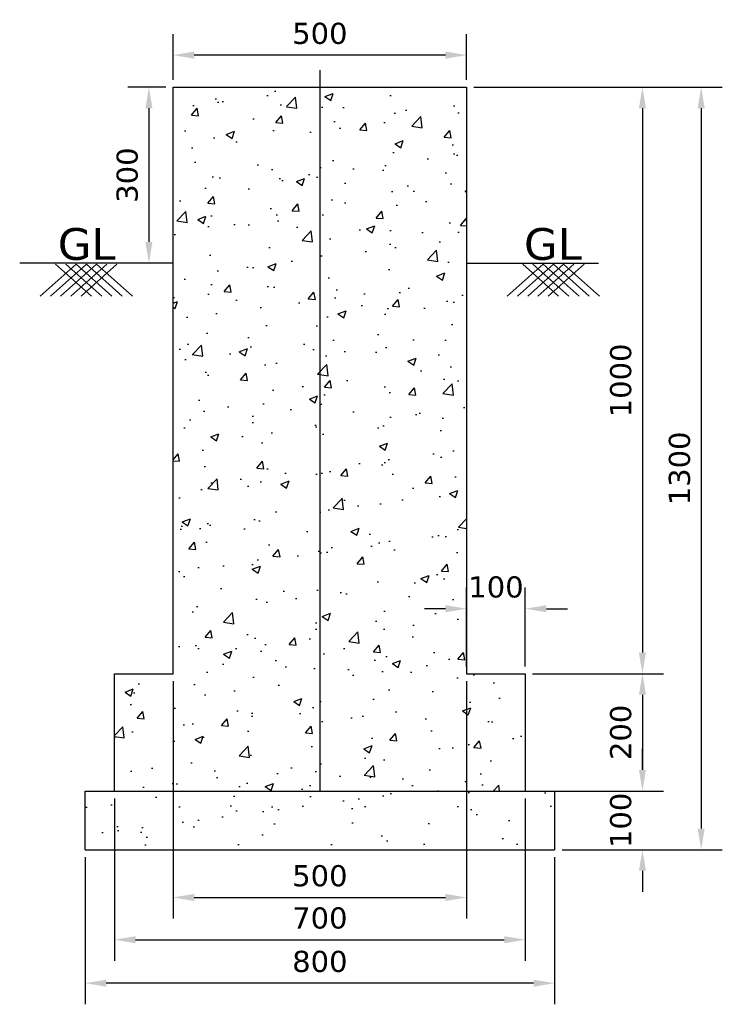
# Model space of a CAD drawing. Header units: inches. Extents: x 366734 to 367930, y 129931 to 131609.
import ezdxf

# ---------------------------------------------------------------- set-up
doc = ezdxf.new("R2010")
doc.units = ezdxf.units.IN
doc.header["$LTSCALE"] = 0.05
doc.header["$MEASUREMENT"] = 0
doc.header["$PDMODE"] = 66
for name, color, linetype in [('Cline', 7, 'Continuous'), ('Dim', 7, 'Continuous'), ('Hatch', 7, 'Continuous'), ('Text', 7, 'Continuous')]:
    doc.layers.add(name, color=color, linetype=linetype)
doc.styles.get("Standard").update_dxf_attribs({"font": 'verdana.ttf'})
doc.dimstyles.new('FOUNDATION', dxfattribs={"dimscale": 200, "dimtxt": 0.18, "dimasz": 0.18, "dimexe": 0.18, "dimexo": 0.0625, "dimgap": 0.09, "dimtad": 1, "dimdec": 0, "dimzin": 0, "dimdsep": 46, "dimtxsty": 'Standard', "dimcen": 0, "dimadec": 0, "dimazin": 0, "dimtfac": 1, "dimtdec": 0, "dimtofl": 0, "dimtmove": 0, "dimatfit": 3, "dimfxl": 1, "dimtolj": 1, "dimtzin": 0, "dimarcsym": 0})

# ---------------------------------------------------------------- blocks, each defined once
blk = doc.blocks.new('*D0')
at = {"layer": 'Defpoints', "color": 0, "ltscale": 30, "transparency": 16777216}
for p in [(366994.9, 131548.9), (366994.9, 131494.4, 0), (367494.9, 131494.4, 0)]:
    blk.add_point(p, dxfattribs=at)
at = {"layer": 'Dim', "color": 0, "lineweight": -2, "ltscale": 30, "transparency": 16777216}
for p, q in [((366994.9, 131506.9), (366994.9, 131584.9)), ((367494.9, 131506.9), (367494.9, 131584.9)), ((367458.9, 131548.9), (367030.9, 131548.9))]:
    blk.add_line(p, q, dxfattribs=at)
at = {"layer": 'Dim', "color": 0, "ltscale": 30, "transparency": 16777216}
for points in [[(367030.9, 131554.9), (367030.9, 131542.9), (366994.9, 131548.9)], [(367458.9, 131554.9), (367458.9, 131542.9), (367494.9, 131548.9)]]:
    blk.add_solid(points, dxfattribs=at)
at = {"layer": 'Dim', "color": 0, "ltscale": 30, "transparency": 16777216, "insert": (367244.9, 131585.7), "char_height": 36, "attachment_point": 5}
blk.add_mtext('\\A1;500', dxfattribs=at)
blk = doc.blocks.new('*D1')
at = {"layer": 'Defpoints', "color": 0, "transparency": 16777216}
for p in [(367494.9, 131494.4, 0), (367594.9, 130494.4, 0), (367794.4, 130494.4)]:
    blk.add_point(p, dxfattribs=at)
at = {"layer": 'Dim', "color": 0, "lineweight": -2, "transparency": 16777216}
for p, q in [((367507.4, 131494.4), (367830.4, 131494.4)), ((367794.4, 131458.4), (367794.4, 130530.4)), ((367607.4, 130494.4), (367830.4, 130494.4))]:
    blk.add_line(p, q, dxfattribs=at)
at = {"layer": 'Dim', "color": 0, "transparency": 16777216}
for points in [[(367788.4, 131458.4), (367800.4, 131458.4), (367794.4, 131494.4)], [(367788.4, 130530.4), (367800.4, 130530.4), (367794.4, 130494.4)]]:
    blk.add_solid(points, dxfattribs=at)
at = {"layer": 'Dim', "color": 0, "transparency": 16777216, "insert": (367757.6, 130994.4), "char_height": 36, "attachment_point": 5, "rotation": 90}
blk.add_mtext('\\A1;1000', dxfattribs=at)
blk = doc.blocks.new('*D2')
at = {"layer": 'Defpoints', "color": 0, "transparency": 16777216}
for p in [(367594.9, 130494.4, 0), (367594.9, 130294.4, 0), (367794.4, 130294.4)]:
    blk.add_point(p, dxfattribs=at)
at = {"layer": 'Dim', "color": 0, "lineweight": -2, "transparency": 16777216}
for p, q in [((367607.4, 130494.4), (367830.4, 130494.4)), ((367794.4, 130458.4), (367794.4, 130330.4)), ((367607.4, 130294.4), (367830.4, 130294.4))]:
    blk.add_line(p, q, dxfattribs=at)
at = {"layer": 'Dim', "color": 0, "transparency": 16777216}
for points in [[(367788.4, 130458.4), (367800.4, 130458.4), (367794.4, 130494.4)], [(367788.4, 130330.4), (367800.4, 130330.4), (367794.4, 130294.4)]]:
    blk.add_solid(points, dxfattribs=at)
at = {"layer": 'Dim', "color": 0, "transparency": 16777216, "insert": (367757.6, 130394.4), "char_height": 36, "attachment_point": 5, "rotation": 90}
blk.add_mtext('\\A1;200', dxfattribs=at)
blk = doc.blocks.new('*D3')
at = {"layer": 'Defpoints', "color": 0, "transparency": 16777216}
for p in [(367644.9, 130294.4, 0), (367644.9, 130194.4, 0), (367794.4, 130194.4)]:
    blk.add_point(p, dxfattribs=at)
at = {"layer": 'Dim', "color": 0, "lineweight": -2, "transparency": 16777216}
for p, q in [((367794.4, 130330.4), (367794.4, 130366.4)), ((367657.4, 130294.4), (367830.4, 130294.4)), ((367657.4, 130194.4), (367830.4, 130194.4)), ((367794.4, 130158.4), (367794.4, 130122.4))]:
    blk.add_line(p, q, dxfattribs=at)
at = {"layer": 'Dim', "color": 0, "transparency": 16777216}
for points in [[(367788.4, 130330.4), (367800.4, 130330.4), (367794.4, 130294.4)], [(367788.4, 130158.4), (367800.4, 130158.4), (367794.4, 130194.4)]]:
    blk.add_solid(points, dxfattribs=at)
at = {"layer": 'Dim', "color": 0, "transparency": 16777216, "insert": (367757.6, 130244.4), "char_height": 36, "attachment_point": 5, "rotation": 90}
blk.add_mtext('\\A1;100', dxfattribs=at)
blk = doc.blocks.new('*D4')
at = {"layer": 'Defpoints', "color": 0, "transparency": 16777216}
for p in [(367494.9, 130605.2), (367494.9, 130494.4), (367594.9, 130494.4)]:
    blk.add_point(p, dxfattribs=at)
at = {"layer": 'Dim', "color": 0, "lineweight": -2, "transparency": 16777216}
for p, q in [((367494.9, 130506.9), (367494.9, 130641.2)), ((367594.9, 130506.9), (367594.9, 130641.2)), ((367458.9, 130605.2), (367422.9, 130605.2)), ((367630.9, 130605.2), (367666.9, 130605.2))]:
    blk.add_line(p, q, dxfattribs=at)
at = {"layer": 'Dim', "color": 0, "transparency": 16777216}
for points in [[(367458.9, 130611.2), (367458.9, 130599.2), (367494.9, 130605.2)], [(367630.9, 130611.2), (367630.9, 130599.2), (367594.9, 130605.2)]]:
    blk.add_solid(points, dxfattribs=at)
at = {"layer": 'Dim', "color": 0, "transparency": 16777216, "insert": (367544.9, 130642), "char_height": 36, "attachment_point": 5}
blk.add_mtext('\\A1;100', dxfattribs=at)
blk = doc.blocks.new('*D5')
at = {"layer": 'Defpoints', "color": 0, "transparency": 16777216}
for p in [(367494.9, 131494.4, 0), (367644.9, 130194.4, 0), (367894.5, 130194.4)]:
    blk.add_point(p, dxfattribs=at)
at = {"layer": 'Dim', "color": 0, "lineweight": -2, "transparency": 16777216}
for p, q in [((367507.4, 131494.4), (367930.5, 131494.4)), ((367894.5, 131458.4), (367894.5, 130230.4)), ((367657.4, 130194.4), (367930.5, 130194.4))]:
    blk.add_line(p, q, dxfattribs=at)
at = {"layer": 'Dim', "color": 0, "transparency": 16777216}
for points in [[(367888.5, 131458.4), (367900.5, 131458.4), (367894.5, 131494.4)], [(367888.5, 130230.4), (367900.5, 130230.4), (367894.5, 130194.4)]]:
    blk.add_solid(points, dxfattribs=at)
at = {"layer": 'Dim', "color": 0, "transparency": 16777216, "insert": (367857.7, 130844.4), "char_height": 36, "attachment_point": 5, "rotation": 90}
blk.add_mtext('\\A1;1300', dxfattribs=at)
blk = doc.blocks.new('*D6')
at = {"layer": 'Defpoints', "color": 0, "transparency": 16777216}
for p in [(366844.9, 130194.4), (367644.9, 130194.4, 0), (366844.9, 129966.8)]:
    blk.add_point(p, dxfattribs=at)
at = {"layer": 'Dim', "color": 0, "lineweight": -2, "transparency": 16777216}
for p, q in [((366844.9, 130181.9), (366844.9, 129930.8)), ((367644.9, 130181.9), (367644.9, 129930.8)), ((367608.9, 129966.8), (366880.9, 129966.8))]:
    blk.add_line(p, q, dxfattribs=at)
at = {"layer": 'Dim', "color": 0, "transparency": 16777216}
for points in [[(366880.9, 129972.8), (366880.9, 129960.8), (366844.9, 129966.8)], [(367608.9, 129972.8), (367608.9, 129960.8), (367644.9, 129966.8)]]:
    blk.add_solid(points, dxfattribs=at)
at = {"layer": 'Dim', "color": 0, "transparency": 16777216, "insert": (367244.9, 130003.6), "char_height": 36, "attachment_point": 5}
blk.add_mtext('\\A1;800', dxfattribs=at)
blk = doc.blocks.new('*D7')
at = {"layer": 'Defpoints', "color": 0, "transparency": 16777216}
for p in [(366894.9, 130294.4), (367594.9, 130294.4), (367594.9, 130040.9)]:
    blk.add_point(p, dxfattribs=at)
at = {"layer": 'Dim', "color": 0, "lineweight": -2, "transparency": 16777216}
for p, q in [((366894.9, 130281.9), (366894.9, 130004.9)), ((367594.9, 130281.9), (367594.9, 130004.9)), ((366930.9, 130040.9), (367558.9, 130040.9))]:
    blk.add_line(p, q, dxfattribs=at)
at = {"layer": 'Dim', "color": 0, "transparency": 16777216}
for points in [[(366930.9, 130046.9), (366930.9, 130034.9), (366894.9, 130040.9)], [(367558.9, 130046.9), (367558.9, 130034.9), (367594.9, 130040.9)]]:
    blk.add_solid(points, dxfattribs=at)
at = {"layer": 'Dim', "color": 0, "transparency": 16777216, "insert": (367244.9, 130077.7), "char_height": 36, "attachment_point": 5}
blk.add_mtext('\\A1;700', dxfattribs=at)
blk = doc.blocks.new('*D8')
at = {"layer": 'Defpoints', "color": 0, "transparency": 16777216}
for p in [(366994.9, 130494.4), (367494.9, 130494.4), (367494.9, 130113)]:
    blk.add_point(p, dxfattribs=at)
at = {"layer": 'Dim', "color": 0, "lineweight": -2, "transparency": 16777216}
for p, q in [((366994.9, 130481.9), (366994.9, 130077)), ((367494.9, 130481.9), (367494.9, 130077)), ((367030.9, 130113), (367458.9, 130113))]:
    blk.add_line(p, q, dxfattribs=at)
at = {"layer": 'Dim', "color": 0, "transparency": 16777216}
for points in [[(367030.9, 130119), (367030.9, 130107), (366994.9, 130113)], [(367458.9, 130119), (367458.9, 130107), (367494.9, 130113)]]:
    blk.add_solid(points, dxfattribs=at)
at = {"layer": 'Dim', "color": 0, "transparency": 16777216, "insert": (367244.9, 130149.7), "char_height": 36, "attachment_point": 5}
blk.add_mtext('\\A1;500', dxfattribs=at)
blk = doc.blocks.new('*D9')
at = {"layer": 'Defpoints', "color": 0, "transparency": 16777216}
for p in [(366994.9, 131494.4, 0), (366953.7, 131194.4), (366994.9, 131194.4, 0)]:
    blk.add_point(p, dxfattribs=at)
at = {"layer": 'Dim', "color": 0, "lineweight": -2, "transparency": 16777216}
for p, q in [((366982.4, 131494.4), (366917.7, 131494.4)), ((366953.7, 131458.4), (366953.7, 131230.4)), ((366982.4, 131194.4), (366917.7, 131194.4))]:
    blk.add_line(p, q, dxfattribs=at)
at = {"layer": 'Dim', "color": 0, "transparency": 16777216}
for points in [[(366947.7, 131458.4), (366959.7, 131458.4), (366953.7, 131494.4)], [(366947.7, 131230.4), (366959.7, 131230.4), (366953.7, 131194.4)]]:
    blk.add_solid(points, dxfattribs=at)
at = {"layer": 'Dim', "color": 0, "transparency": 16777216, "insert": (366916.9, 131344.4), "char_height": 36, "attachment_point": 5, "rotation": 90}
blk.add_mtext('\\A1;300', dxfattribs=at)

msp = doc.modelspace()

# ---------------------------------------------------------------- hatches: boundary and pattern name
at = {"layer": 'Hatch'}
h = msp.add_hatch(dxfattribs=at)
h.set_pattern_fill('AR-CONC', color=256, scale=20, style=0)
h.set_pattern_definition([(50, (37823.23, -17364.57), (143.452037, -12.550427), [15, -165]), (355, (37823.23, -17364.57), (-27.750267, 150.438427), [12, -132]), (100.451444, (37835.18, -17365.61), (115.70177, 137.888), [12.74804, -140.22842]), (46.1842, (37823.23, -17324.57), (213.44827, -33.10386), [22.5, -247.5]), (96.635635, (37841.02, -17327.33), (186.93239, 194.82372), [19.12207, -210.34275]), (351.184164, (37823.23, -17324.57), (186.93239, 194.82372), [18, -198]), (21, (37843.23, -17334.57), (119.38141, -80.52378), [15, -165]), (326, (37843.23, -17334.57), (48.663066, 145.03001), [12, -132]), (71.451445, (37853.18, -17341.28), (168.044475, 64.50623), [12.74804, -140.22842]), (37.5, (37823.23, -17364.57), (2.431971, 66.578771), [0, -130.4, 0, -134, 0, -132.5]), (7.5, (37823.23, -17364.57), (52.613907, 78.882342), [0, -76.4, 0, -127.4, 0, -50.5]), (327.5, (37778.63, -17364.57), (106.764487, -4.510974), [0, -50, 0, -156, 0, -207]), (317.5, (37758.63, -17364.57), (116.637234, 20.020996), [0, -65, 0, -103.6, 0, -147])])
h.paths.add_polyline_path([(366894.9, 130494.4), (366894.9, 130294.4), (367594.9, 130294.4), (367594.9, 130494.4), (367494.9, 130494.4), (367494.9, 131494.4), (366994.9, 131494.4), (366994.9, 130494.4)])
h = msp.add_hatch(dxfattribs=at)
h.set_pattern_fill('AR-SAND', color=256, scale=2, style=0)
h.set_pattern_definition([(37.5, (183860.67, 214640.43), (-3.200063, 97.882647), [0, -77.216, 0, -86.36, 0, -82.55]), (7.5, (183860.67, 214640.43), (89.90466, 143.36502), [0, -41.656, 0, -69.596, 0, -26.67]), (327.5, (183798.19, 214640.43), (158.198474, 0.287437), [0, -25.4, 0, -91.44, 0, -119.38]), (317.5, (183798.19, 214640.43), (152.71129, 44.585865), [0, -12.7, 0, -59.944, 0, -68.58])])
h.paths.add_polyline_path([(367244.9, 130193.9), (367244.9, 130294.4), (366844.9, 130294.4), (366844.9, 130193.9)])
h.paths.add_polyline_path([(367644.9, 130193.9), (367644.9, 130294.4), (367244.9, 130294.4), (367244.9, 130193.9)])

# ---------------------------------------------------------------- linework, layer by layer
for p, q in [((366994.9, 130494.4, 0), (366994.9, 131494.4, 0)), ((366994.9, 131494.4, 0), (367494.9, 131494.4, 0)), ((367494.9, 131494.4, 0), (367494.9, 130494.4, 0)), ((366829.6, 131192.5, -2.2), (366768.5, 131138, -65.1)), ((366847.1, 131192.5, -2.2), (366785.9, 131138, -65.1)), ((366794.8, 131192.5, -2.2), (366855.9, 131138, -65.1)), ((366864.5, 131192.5, -2.2), (366803.3, 131138, -65.1)), ((366812.2, 131192.5, -2.2), (366873.4, 131138, -65.1)), ((366881.9, 131192.5, -2.2), (366820.7, 131138, -65.1)), ((366829.6, 131192.5, -2.2), (366890.8, 131138, -65.1)), ((366899.3, 131192.5, -2.2), (366838.2, 131138, -65.1)), ((366847.1, 131192.5, -2.2), (366908.2, 131138, -65.1)), ((366864.5, 131192.5, -2.2), (366925.7, 131138, -65.1)), ((367625.3, 131192.5, -2.2), (367564.2, 131138, -65.1)), ((367642.8, 131192.5, -2.2), (367581.6, 131138, -65.1)), ((367590.5, 131192.5, -2.2), (367651.7, 131138, -65.1)), ((367660.2, 131192.5, -2.2), (367599, 131138, -65.1)), ((367607.9, 131192.5, -2.2), (367669.1, 131138, -65.1)), ((367677.6, 131192.5, -2.2), (367616.4, 131138, -65.1)), ((367625.3, 131192.5, -2.2), (367686.5, 131138, -65.1)), ((367695, 131192.5, -2.2), (367633.9, 131138, -65.1)), ((367642.8, 131192.5, -2.2), (367703.9, 131138, -65.1)), ((367660.2, 131192.5, -2.2), (367721.4, 131138, -65.1)), ((366894.9, 130294.4), (366894.9, 130494.4, 0)), ((366894.9, 130494.4), (366994.9, 130494.4)), ((367494.9, 130494.4), (367594.9, 130494.4)), ((367594.9, 130494.4, 0), (367594.9, 130294.4, 0)), ((366844.9, 130194.4), (366844.9, 130294.4)), ((366844.9, 130294.4), (367644.9, 130294.4)), ((367644.9, 130294.4, 0), (367644.9, 130194.4, 0)), ((366844.9, 130194.4), (367644.9, 130194.4, 0))]:
    msp.add_line(p, q)
at = {"layer": 'Cline', "ltscale": 2500}
msp.add_line((367244.9, 131523.5), (367244.9, 130294.4), dxfattribs=at)
at = {"layer": 'Cline'}
for p, q in [((366994.9, 131194.4, 0), (366733.6, 131194.4, 0)), ((367494.9, 131194.4, 0), (367719.4, 131194.4, 0))]:
    msp.add_line(p, q, dxfattribs=at)

# ---------------------------------------------------------------- texts
at = {"layer": 'Text', "ltscale": 30, "char_height": 54, "attachment_point": 5}
for insert in [(366847.8, 131226.5), (367642, 131226.5)]:
    msp.add_mtext('\\A1;GL', dxfattribs=dict(at, insert=insert))

# ---------------------------------------------------------------- dimensions: what is measured, and where the dimension line sits
at = {"layer": 'Dim', "ltscale": 30}
dim = msp.add_linear_dim(base=(366994.9, 131548.9), p1=(367494.9, 131494.4, 0), p2=(366994.9, 131494.4, 0), dimstyle='FOUNDATION', dxfattribs=at)
dim.commit()
dim.dimension.update_dxf_attribs({"geometry": '*D0', "text_midpoint": (367244.9, 131585.7)})
at = {"layer": 'Dim'}
for base, p1, p2, picture, middle in [((366953.7, 131194.4), (366994.9, 131494.4, 0), (366994.9, 131194.4, 0), '*D9', (366916.9, 131344.4)), ((367794.4, 130494.4), (367494.9, 131494.4, 0), (367594.9, 130494.4, 0), '*D1', (367757.6, 130994.4)), ((367894.5, 130194.4), (367494.9, 131494.4, 0), (367644.9, 130194.4, 0), '*D5', (367857.7, 130844.4)), ((367794.4, 130294.4), (367594.9, 130494.4, 0), (367594.9, 130294.4, 0), '*D2', (367757.6, 130394.4))]:
    dim = msp.add_linear_dim(base=base, p1=p1, p2=p2, angle=90, dimstyle='FOUNDATION', dxfattribs=at)
    dim.commit()
    dim.dimension.update_dxf_attribs({"geometry": picture, "text_midpoint": middle})
dim = msp.add_linear_dim(base=(367494.9, 130605.2), p1=(367594.9, 130494.4), p2=(367494.9, 130494.4), dimstyle='FOUNDATION', dxfattribs=at)
dim.commit()
dim.dimension.update_dxf_attribs({"geometry": '*D4', "text_midpoint": (367544.9, 130605.2), "dimtype": 160})
for base, p1, p2, picture, middle in [((367494.9, 130113), (366994.9, 130494.4), (367494.9, 130494.4), '*D8', (367244.9, 130149.7)), ((367594.9, 130040.9), (366894.9, 130294.4), (367594.9, 130294.4), '*D7', (367244.9, 130077.7)), ((366844.9, 129966.8), (367644.9, 130194.4, 0), (366844.9, 130194.4), '*D6', (367244.9, 130003.6))]:
    dim = msp.add_linear_dim(base=base, p1=p1, p2=p2, dimstyle='FOUNDATION', dxfattribs=at)
    dim.commit()
    dim.dimension.update_dxf_attribs({"geometry": picture, "text_midpoint": middle})
dim = msp.add_linear_dim(base=(367794.4, 130194.4), p1=(367644.9, 130294.4, 0), p2=(367644.9, 130194.4, 0), angle=90, dimstyle='FOUNDATION', dxfattribs=at)
dim.commit()
dim.dimension.update_dxf_attribs({"geometry": '*D3', "text_midpoint": (367794.4, 130244.4), "dimtype": 160})

doc.saveas('drawing.dxf')
